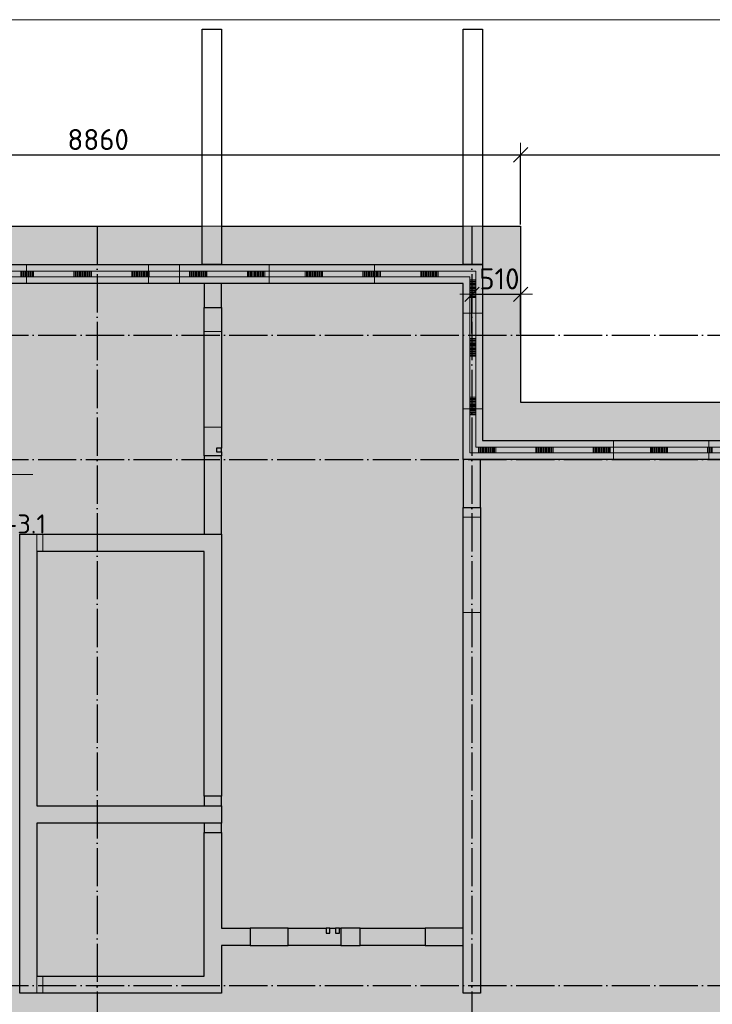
# Model space of a CAD drawing. Header units: millimetres. Extents: x 13527 to 139154, y -122592 to 61893.
# Tile 42 of 130: x 35010 to 42255, y 8205 to 18500. Entities that reach past the tile are written whole.
import ezdxf

# ---------------------------------------------------------------- set-up
doc = ezdxf.new("R2010")
doc.units = ezdxf.units.MM
doc.header["$PDMODE"] = 65
for name, pattern in [('______11', [500, 400, -50, 0, -50]), ('______2', [270, 200, -70]), ('______5', [1100, 800, -100, 100, -100])]:
    doc.linetypes.add(name, pattern=pattern)
for name, color, linetype, lineweight in [('Standard', 7, 'Continuous', 25), ('Размерная линия_ общее', 7, 'Continuous', 13), ('Стена_ общее', 7, 'Continuous', 35), ('Фундамент (1)', 7, 'Continuous', 35), ('Фундамент_ общее', 7, 'Continuous', 35)]:
    doc.layers.add(name, color=color, linetype=linetype, lineweight=lineweight)
doc.layers.add('Осевая линия_ общее', color=7, linetype='______5', lineweight=13, true_color=0xa0a0a0)
doc.styles.add('ARIAL', font='ARIAL.TTF')
doc.styles.add('ISOCPEUR', font='isocpeur.ttf')
doc.dimstyles.new('DIMSTYLE_3', dxfattribs={"dimtxt": 220, "dimasz": 250, "dimexe": 0, "dimexo": 0, "dimgap": 110, "dimtad": 2, "dimdec": 0, "dimrnd": 5, "dimzin": 12, "dimdsep": 46, "dimtxsty": 'ISOCPEUR', "dimblk1": 'ALL_ML_STRICH', "dimblk2": 'ALL_ML_STRICH', "dimsah": 1, "dimcen": 0, "dimclrd": 7, "dimclre": 256, "dimclrt": 7, "dimadec": 0, "dimazin": 0, "dimtfac": 1, "dimtdec": 0, "dimtix": 1, "dimtmove": 2, "dimatfit": 3, "dimfxl": 0, "dimtvp": 1.2, "dimtzin": 0, "dimlwd": 0, "dimlwe": -3, "dimarcsym": 0})
doc.dimstyles.new('DIMSTYLE_5', dxfattribs={"dimtxt": 220, "dimasz": 250, "dimexe": 0, "dimexo": 0, "dimgap": 110, "dimtad": 2, "dimdec": 0, "dimrnd": 5, "dimzin": 12, "dimdsep": 46, "dimtxsty": 'ISOCPEUR', "dimblk1": 'ALL_ML_STRICH', "dimblk2": 'ALL_ML_STRICH', "dimsah": 1, "dimcen": 0, "dimclrd": 7, "dimclre": 256, "dimclrt": 7, "dimadec": 0, "dimazin": 0, "dimtfac": 1, "dimtdec": 0, "dimtix": 1, "dimtmove": 2, "dimatfit": 3, "dimfxl": 0, "dimtzin": 0, "dimlwd": 0, "dimlwe": -3, "dimarcsym": 0})

# ---------------------------------------------------------------- blocks, each defined once
blk = doc.blocks.new('ALL_ML_STRICH')
at = {"color": 0, "linetype": 'ByBlock', "lineweight": -2}
for p, q in [((0, -0.5), (0, 0.5)), ((-1, 0), (0.5, 0)), ((-0.3, -0.3), (0.3, 0.3))]:
    blk.add_line(p, q, dxfattribs=at)
blk = doc.blocks.new('*D10')
at = {"layer": 'DEFPOINTS', "color": 7, "linetype": 'Continuous', "lineweight": 13, "transparency": 33554687}
for p in [(31390, 17087), (31390, 16340), (40250, 16340)]:
    blk.add_point(p, dxfattribs=at)
at = {"layer": 'Размерная линия_ общее', "color": 253, "linetype": 'Continuous', "lineweight": -2, "true_color": 0xa0a0a0, "transparency": 33554687}
for p, q in [((31390, 16360), (31390, 17087)), ((40250, 16360), (40250, 17087))]:
    blk.add_line(p, q, dxfattribs=at)
at = {"layer": 'Размерная линия_ общее', "color": 7, "linetype": 'Continuous', "lineweight": -2, "transparency": 33554687}
blk.add_line((31390, 17087), (40250, 17087), dxfattribs=at)
at = {"layer": 'Размерная линия_ общее', "color": 7, "linetype": 'Continuous', "lineweight": 13, "transparency": 33554687, "xscale": 250, "yscale": 250, "zscale": 250, "rotation": 180}
blk.add_blockref('ALL_ML_STRICH', (31390, 17087), dxfattribs=at)
at = {"layer": 'Размерная линия_ общее', "color": 7, "linetype": 'Continuous', "lineweight": 13, "transparency": 33554687, "xscale": 250, "yscale": 250, "zscale": 250}
blk.add_blockref('ALL_ML_STRICH', (40250, 17087), dxfattribs=at)
at = {"layer": 'Размерная линия_ общее', "color": 7, "linetype": 'Continuous', "lineweight": 13, "transparency": 33554687, "insert": (35831, 17247), "char_height": 220, "width": 880, "attachment_point": 5, "style": 'ISOCPEUR'}
blk.add_mtext('\\A1;{8860}', dxfattribs=at)
blk = doc.blocks.new('*D11')
at = {"layer": 'DEFPOINTS', "color": 7, "linetype": 'Continuous', "lineweight": 13, "transparency": 33554687}
for p in [(40250, 17087), (40250, 16340), (52430, 16340)]:
    blk.add_point(p, dxfattribs=at)
at = {"layer": 'Размерная линия_ общее', "color": 253, "linetype": 'Continuous', "lineweight": -2, "true_color": 0xa0a0a0, "transparency": 33554687}
for p, q in [((40250, 16360), (40250, 17087)), ((52430, 16360), (52430, 17087))]:
    blk.add_line(p, q, dxfattribs=at)
at = {"layer": 'Размерная линия_ общее', "color": 7, "linetype": 'Continuous', "lineweight": -2, "transparency": 33554687}
blk.add_line((40250, 17087), (52430, 17087), dxfattribs=at)
at = {"layer": 'Размерная линия_ общее', "color": 7, "linetype": 'Continuous', "lineweight": 13, "transparency": 33554687, "xscale": 250, "yscale": 250, "zscale": 250, "rotation": 180}
blk.add_blockref('ALL_ML_STRICH', (40250, 17087), dxfattribs=at)
at = {"layer": 'Размерная линия_ общее', "color": 7, "linetype": 'Continuous', "lineweight": 13, "transparency": 33554687, "xscale": 250, "yscale": 250, "zscale": 250}
blk.add_blockref('ALL_ML_STRICH', (52430, 17087), dxfattribs=at)
at = {"layer": 'Размерная линия_ общее', "color": 7, "linetype": 'Continuous', "lineweight": 13, "transparency": 33554687, "insert": (46395, 17247), "char_height": 220, "width": 1100, "attachment_point": 5, "style": 'ISOCPEUR'}
blk.add_mtext('\\A1;{12180}', dxfattribs=at)
blk = doc.blocks.new('*D14')
at = {"layer": 'DEFPOINTS', "color": 7, "linetype": 'Continuous', "lineweight": 13, "transparency": 33554687}
for p in [(39740, 15630), (39740, 15200), (40250, 15200)]:
    blk.add_point(p, dxfattribs=at)
at = {"layer": 'Размерная линия_ общее', "color": 253, "linetype": 'Continuous', "lineweight": -2, "true_color": 0xa0a0a0, "transparency": 33554687}
for p, q in [((39740, 15220), (39740, 15630)), ((40250, 15220), (40250, 15630))]:
    blk.add_line(p, q, dxfattribs=at)
at = {"layer": 'Размерная линия_ общее', "color": 7, "linetype": 'Continuous', "lineweight": -2, "transparency": 33554687}
blk.add_line((39740, 15630), (40250, 15630), dxfattribs=at)
at = {"layer": 'Размерная линия_ общее', "color": 7, "linetype": 'Continuous', "lineweight": 13, "transparency": 33554687, "xscale": 250, "yscale": 250, "zscale": 250, "rotation": 180}
blk.add_blockref('ALL_ML_STRICH', (39740, 15630), dxfattribs=at)
at = {"layer": 'Размерная линия_ общее', "color": 7, "linetype": 'Continuous', "lineweight": 13, "transparency": 33554687, "xscale": 250, "yscale": 250, "zscale": 250}
blk.add_blockref('ALL_ML_STRICH', (40250, 15630), dxfattribs=at)
at = {"layer": 'Размерная линия_ общее', "color": 7, "linetype": 'Continuous', "lineweight": 13, "transparency": 33554687, "insert": (40028, 15790), "char_height": 220, "width": 660, "attachment_point": 5, "style": 'ISOCPEUR'}
blk.add_mtext('\\A1;{510}', dxfattribs=at)
blk = doc.blocks.new('ЭЛЕМЕНТ_УЗОРА_2')
at = {"layer": 'Standard', "color": 7, "linetype": 'Continuous', "lineweight": 13, "transparency": 33554687}
for p, q in [((35518, 15870), (34913, 15870)), ((35022, 15870), (35022, 15810)), ((35034, 15870), (35034, 15810)), ((35046, 15870), (35046, 15810)), ((35058, 15870), (35058, 15810)), ((35070, 15870), (35070, 15810)), ((35082, 15870), (35082, 15810)), ((35094, 15870), (35094, 15810)), ((35107, 15870), (35107, 15810)), ((35119, 15870), (35119, 15810)), ((35131, 15870), (35131, 15810)), ((35143, 15870), (35143, 15810)), ((35155, 15870), (35155, 15810)), ((36122, 15870), (35518, 15870)), ((35578, 15870), (35578, 15810)), ((35590, 15870), (35590, 15810)), ((35602, 15870), (35602, 15810)), ((35614, 15870), (35614, 15810)), ((35627, 15870), (35627, 15810)), ((35639, 15870), (35639, 15810)), ((35651, 15870), (35651, 15810)), ((35663, 15870), (35663, 15810)), ((35675, 15870), (35675, 15810)), ((35687, 15870), (35687, 15810)), ((35699, 15870), (35699, 15810)), ((35711, 15870), (35711, 15810)), ((35723, 15870), (35723, 15810)), ((35735, 15870), (35735, 15810)), ((35747, 15870), (35747, 15810)), ((35760, 15870), (35760, 15810)), ((36727, 15870), (36122, 15870)), ((36183, 15870), (36183, 15810)), ((36195, 15870), (36195, 15810)), ((36207, 15870), (36207, 15810)), ((36219, 15870), (36219, 15810)), ((36231, 15870), (36231, 15810)), ((36243, 15870), (36243, 15810)), ((36255, 15870), (36255, 15810)), ((36267, 15870), (36267, 15810)), ((36280, 15870), (36280, 15810)), ((36292, 15870), (36292, 15810)), ((36304, 15870), (36304, 15810)), ((36316, 15870), (36316, 15810)), ((36328, 15870), (36328, 15810)), ((36340, 15870), (36340, 15810)), ((36352, 15870), (36352, 15810)), ((36364, 15870), (36364, 15810)), ((37332, 15870), (36727, 15870)), ((36787, 15870), (36787, 15810)), ((36799, 15870), (36799, 15810)), ((36812, 15870), (36812, 15810)), ((36824, 15870), (36824, 15810)), ((36836, 15870), (36836, 15810)), ((36848, 15870), (36848, 15810)), ((36860, 15870), (36860, 15810)), ((36872, 15870), (36872, 15810)), ((36884, 15870), (36884, 15810)), ((36896, 15870), (36896, 15810)), ((36908, 15870), (36908, 15810)), ((36920, 15870), (36920, 15810)), ((36932, 15870), (36932, 15810)), ((36945, 15870), (36945, 15810)), ((36957, 15870), (36957, 15810)), ((36969, 15870), (36969, 15810)), ((37936, 15870), (37332, 15870)), ((37392, 15870), (37392, 15810)), ((37404, 15870), (37404, 15810)), ((37416, 15870), (37416, 15810)), ((37428, 15870), (37428, 15810)), ((37440, 15870), (37440, 15810)), ((37452, 15870), (37452, 15810)), ((37465, 15870), (37465, 15810)), ((37477, 15870), (37477, 15810)), ((37489, 15870), (37489, 15810)), ((37501, 15870), (37501, 15810)), ((37513, 15870), (37513, 15810)), ((37525, 15870), (37525, 15810)), ((37537, 15870), (37537, 15810)), ((37549, 15870), (37549, 15810)), ((37561, 15870), (37561, 15810)), ((37573, 15870), (37573, 15810)), ((38541, 15870), (37936, 15870)), ((37997, 15870), (37997, 15810)), ((38009, 15870), (38009, 15810)), ((38021, 15870), (38021, 15810)), ((38033, 15870), (38033, 15810)), ((38045, 15870), (38045, 15810)), ((38057, 15870), (38057, 15810)), ((38069, 15870), (38069, 15810)), ((38081, 15870), (38081, 15810)), ((38093, 15870), (38093, 15810)), ((38105, 15870), (38105, 15810)), ((38118, 15870), (38118, 15810)), ((38130, 15870), (38130, 15810)), ((38142, 15870), (38142, 15810)), ((38154, 15870), (38154, 15810)), ((38166, 15870), (38166, 15810)), ((38178, 15870), (38178, 15810)), ((39145, 15870), (38541, 15870)), ((38601, 15870), (38601, 15810)), ((38613, 15870), (38613, 15810)), ((38625, 15870), (38625, 15810)), ((38638, 15870), (38638, 15810)), ((38650, 15870), (38650, 15810)), ((38662, 15870), (38662, 15810)), ((38674, 15870), (38674, 15810)), ((38686, 15870), (38686, 15810)), ((38698, 15870), (38698, 15810)), ((38710, 15870), (38710, 15810)), ((38722, 15870), (38722, 15810)), ((38734, 15870), (38734, 15810)), ((38746, 15870), (38746, 15810)), ((38758, 15870), (38758, 15810)), ((38771, 15870), (38771, 15810)), ((38783, 15870), (38783, 15810)), ((39750, 15870), (39145, 15870)), ((39206, 15870), (39206, 15810)), ((39218, 15870), (39218, 15810)), ((39230, 15870), (39230, 15810)), ((39242, 15870), (39242, 15810)), ((39254, 15870), (39254, 15810)), ((39266, 15870), (39266, 15810)), ((39278, 15870), (39278, 15810)), ((39290, 15870), (39290, 15810)), ((39303, 15870), (39303, 15810)), ((39315, 15870), (39315, 15810)), ((39327, 15870), (39327, 15810)), ((39339, 15870), (39339, 15810)), ((39351, 15870), (39351, 15810)), ((39363, 15870), (39363, 15810)), ((39375, 15870), (39375, 15810)), ((39387, 15870), (39387, 15810)), ((39780, 15870), (39750, 15870)), ((39780, 15840), (39780, 15870)), ((34913, 15810), (35518, 15810)), ((35518, 15810), (36122, 15810)), ((36122, 15810), (36727, 15810)), ((36727, 15810), (37332, 15810)), ((37332, 15810), (37936, 15810)), ((37936, 15810), (38541, 15810)), ((38541, 15810), (39145, 15810)), ((39145, 15810), (39720, 15810)), ((39720, 15810), (39720, 15227)), ((39780, 15779), (39720, 15779)), ((39780, 15766), (39720, 15766)), ((39780, 15754), (39720, 15754)), ((39780, 15227), (39780, 15840)), ((39780, 15742), (39720, 15742)), ((39780, 15730), (39720, 15730)), ((39780, 15717), (39720, 15717)), ((39780, 15705), (39720, 15705)), ((39780, 15693), (39720, 15693)), ((39780, 15681), (39720, 15681)), ((39780, 15668), (39720, 15668)), ((39780, 15656), (39720, 15656)), ((39780, 15644), (39720, 15644)), ((39780, 15631), (39720, 15631)), ((39780, 15619), (39720, 15619)), ((39780, 15607), (39720, 15607)), ((39780, 15595), (39720, 15595)), ((39720, 15227), (39720, 14613)), ((39780, 15165), (39720, 15165)), ((39780, 15153), (39720, 15153)), ((39780, 15141), (39720, 15141)), ((39780, 14613), (39780, 15227)), ((39780, 15129), (39720, 15129)), ((39780, 15116), (39720, 15116)), ((39780, 15104), (39720, 15104)), ((39780, 15092), (39720, 15092)), ((39780, 15079), (39720, 15079)), ((39780, 15067), (39720, 15067)), ((39780, 15055), (39720, 15055)), ((39780, 15043), (39720, 15043)), ((39780, 15030), (39720, 15030)), ((39780, 15018), (39720, 15018)), ((39780, 15006), (39720, 15006)), ((39780, 14994), (39720, 14994)), ((39780, 14981), (39720, 14981)), ((39720, 14613), (39720, 14000)), ((39780, 14552), (39720, 14552)), ((39780, 14540), (39720, 14540)), ((39780, 14527), (39720, 14527)), ((39780, 14030), (39780, 14613)), ((39780, 14515), (39720, 14515)), ((39780, 14503), (39720, 14503)), ((39780, 14491), (39720, 14491)), ((39780, 14478), (39720, 14478)), ((39780, 14466), (39720, 14466)), ((39780, 14454), (39720, 14454)), ((39780, 14442), (39720, 14442)), ((39780, 14429), (39720, 14429)), ((39780, 14417), (39720, 14417)), ((39780, 14405), (39720, 14405)), ((39780, 14393), (39720, 14393)), ((39780, 14380), (39720, 14380)), ((39780, 14368), (39720, 14368)), ((40349, 14030), (39780, 14030)), ((39810, 14030), (39810, 13970)), ((39822, 14030), (39822, 13970)), ((39834, 14030), (39834, 13970)), ((39846, 14030), (39846, 13970)), ((39858, 14030), (39858, 13970)), ((39870, 14030), (39870, 13970)), ((39882, 14030), (39882, 13970)), ((39894, 14030), (39894, 13970)), ((39906, 14030), (39906, 13970)), ((39918, 14030), (39918, 13970)), ((39930, 14030), (39930, 13970)), ((39942, 14030), (39942, 13970)), ((39954, 14030), (39954, 13970)), ((39966, 14030), (39966, 13970)), ((39978, 14030), (39978, 13970)), ((39990, 14030), (39990, 13970)), ((40948, 14030), (40349, 14030)), ((40409, 14030), (40409, 13970)), ((40421, 14030), (40421, 13970)), ((40433, 14030), (40433, 13970)), ((40445, 14030), (40445, 13970)), ((40457, 14030), (40457, 13970)), ((40469, 14030), (40469, 13970)), ((40481, 14030), (40481, 13970)), ((40493, 14030), (40493, 13970)), ((40505, 14030), (40505, 13970)), ((40517, 14030), (40517, 13970)), ((40529, 14030), (40529, 13970)), ((40541, 14030), (40541, 13970)), ((40553, 14030), (40553, 13970)), ((40565, 14030), (40565, 13970)), ((40577, 14030), (40577, 13970)), ((40589, 14030), (40589, 13970)), ((41547, 14030), (40948, 14030)), ((41008, 14030), (41008, 13970)), ((41020, 14030), (41020, 13970)), ((41032, 14030), (41032, 13970)), ((41044, 14030), (41044, 13970)), ((41056, 14030), (41056, 13970)), ((41068, 14030), (41068, 13970)), ((41080, 14030), (41080, 13970)), ((41092, 14030), (41092, 13970)), ((41104, 14030), (41104, 13970)), ((41116, 14030), (41116, 13970)), ((41128, 14030), (41128, 13970)), ((41140, 14030), (41140, 13970)), ((41152, 14030), (41152, 13970)), ((41164, 14030), (41164, 13970)), ((41176, 14030), (41176, 13970)), ((41188, 14030), (41188, 13970)), ((42146, 14030), (41547, 14030)), ((41607, 14030), (41607, 13970)), ((41619, 14030), (41619, 13970)), ((41631, 14030), (41631, 13970)), ((41643, 14030), (41643, 13970)), ((41655, 14030), (41655, 13970)), ((41667, 14030), (41667, 13970)), ((41679, 14030), (41679, 13970)), ((41691, 14030), (41691, 13970)), ((41703, 14030), (41703, 13970)), ((41715, 14030), (41715, 13970)), ((41727, 14030), (41727, 13970)), ((41739, 14030), (41739, 13970)), ((41751, 14030), (41751, 13970)), ((41763, 14030), (41763, 13970)), ((41775, 14030), (41775, 13970)), ((41787, 14030), (41787, 13970)), ((42745, 14030), (42146, 14030)), ((42206, 14030), (42206, 13970)), ((42218, 14030), (42218, 13970)), ((42230, 14030), (42230, 13970)), ((42242, 14030), (42242, 13970)), ((42254, 14030), (42254, 13970)), ((39720, 14000), (39720, 13970)), ((39720, 13970), (39750, 13970)), ((39750, 13970), (40349, 13970)), ((40349, 13970), (40948, 13970)), ((40948, 13970), (41547, 13970)), ((41547, 13970), (42146, 13970)), ((42146, 13970), (42745, 13970))]:
    blk.add_line(p, q, dxfattribs=at)
for points in [[(35336, 15810), (35336, 15810), (35336, 15810)], [(35941, 15810), (35941, 15810), (35941, 15810)], [(36546, 15810), (36546, 15810), (36546, 15810)], [(37150, 15810), (37150, 15810), (37150, 15810)], [(37755, 15810), (37755, 15810), (37755, 15810)], [(38359, 15810), (38360, 15810), (38359, 15810)], [(38964, 15810), (38964, 15810), (38964, 15810)], [(39569, 15810), (39569, 15810), (39569, 15810)], [(39720, 15411), (39720, 15411), (39720, 15411)], [(39720, 14797), (39720, 14797), (39720, 14797)], [(39720, 14184), (39720, 14184), (39720, 14184)], [(40169, 13970), (40170, 13970), (40169, 13970)], [(40768, 13970), (40769, 13970), (40768, 13970)], [(41368, 13970), (41368, 13970), (41368, 13970)], [(41967, 13970), (41967, 13970), (41967, 13970)]]:
    blk.add_lwpolyline(points, dxfattribs=at)

msp = doc.modelspace()

# ---------------------------------------------------------------- hatches: boundary and pattern name
at = {"layer": 'Фундамент (1)', "linetype": 'Continuous', "lineweight": 25, "true_color": 0xe1e1e1, "transparency": 33554687}
h = msp.add_hatch(color=254, dxfattribs=at)
h.paths.add_polyline_path([(52430, 16340), (52430, 14500), (40250, 14500), (40250, 16340), (31390, 16340), (31390, 14500), (25200, 14500), (25200, 600), (28100, 600), (28100, -650), (33020, -650), (33020, 600), (38620, 600), (38620, -650), (43540, -650), (43540, 600), (49140, 600), (49140, -650), (54060, -650), (54060, 600), (59660, 600), (59660, -650), (64580, -650), (64580, 600), (67880, 600), (67880, 14500), (61290, 14500), (61290, 16340)])
h.paths.add_polyline_path([(56860, 6900), (56860, 7500), (57460, 7500), (57460, 6900)], flags=16)
h.paths.add_polyline_path([(36420, 7500), (36420, 6900), (35820, 6900), (35820, 7500)], flags=16)
h.paths.add_polyline_path([(32290, 14810), (32290, 15410), (32890, 15410), (32890, 14810)], flags=16)

# ---------------------------------------------------------------- linework, layer by layer
at = {"layer": 'Standard', "color": 7, "linetype": 'Continuous', "lineweight": 13, "transparency": 33554687}
for points in [[(25100, -750), (67980, -750), (67980, 18500), (25100, 18500), (25100, -750)], [(32784.9, 14959.2), (33239, 13746.1), (35149, 13746.1)]]:
    msp.add_lwpolyline(points, dxfattribs=at)
at = {"layer": 'Осевая линия_ общее', "color": 253, "linetype": '______11', "lineweight": -3, "true_color": 0xa0a0a0, "transparency": 33554687}
for p, q in [((35820, 16340), (35820, -2947.9)), ((39740, 16340), (39740, -2947.9)), ((25200, 15200), (70365.4, 15200)), ((25200, 13900), (70365.4, 13900)), ((25200, 8400), (70365.4, 8400))]:
    msp.add_line(p, q, dxfattribs=at)
at = {"layer": 'Стена_ общее', "color": 7, "linetype": 'Continuous', "lineweight": 25, "transparency": 33554687}
for p, q in [((36920, 15940), (36920, 18400)), ((36920, 18400), (37120, 18400)), ((36920, 15940), (36920, 18400)), ((36920, 18400), (37120, 18400)), ((37120, 18400), (37120, 15940)), ((37120, 18400), (37120, 15940)), ((39650, 15940), (39650, 18400)), ((39650, 18400), (39850, 18400)), ((39650, 15940), (39650, 18400)), ((39650, 18400), (39850, 18400)), ((39850, 18400), (39850, 15940)), ((39850, 18400), (39850, 15940)), ((31990, 15940), (36920, 15940)), ((31990, 15940), (36920, 15940)), ((37120, 15940), (36920, 15940)), ((36920, 15940), (37120, 15940)), ((37120, 15940), (36920, 15940)), ((36920, 15940), (37120, 15940)), ((37120, 15940), (39650, 15940)), ((37120, 15940), (39650, 15940)), ((39650, 15940), (39850, 15940)), ((39850, 15940), (39650, 15940)), ((39650, 15940), (39850, 15940)), ((39850, 15940), (39650, 15940)), ((39850, 15940), (39850, 14100)), ((39850, 15940), (39850, 14100)), ((39650, 15740), (31990, 15740)), ((39650, 15740), (31990, 15740)), ((36940, 15740), (36940, 15490)), ((36940, 15740), (36940, 15490)), ((37120, 15490), (37120, 15740)), ((37120, 15490), (37120, 15740)), ((39650, 14100), (39650, 15740)), ((39650, 14100), (39650, 15740)), ((36940, 13940), (36940, 15490)), ((36940, 15490), (37120, 15490)), ((36940, 13940), (36940, 15490)), ((36940, 15490), (37120, 15490)), ((37120, 15490), (37120, 14020)), ((37120, 15490), (37120, 14020)), ((37070, 14020), (37070, 13980)), ((37120, 14020), (37070, 14020)), ((37070, 14020), (37070, 13980)), ((37120, 14020), (37070, 14020)), ((37120, 13980), (37120, 14020)), ((37120, 13980), (37120, 14020)), ((39650, 13900), (39650, 14100)), ((39650, 13900), (39650, 14100)), ((39850, 14100), (52830, 14100)), ((39850, 14100), (52830, 14100)), ((36940, 13940), (36940, 13120)), ((37120, 13940), (36940, 13940)), ((36940, 13940), (36940, 13120)), ((37120, 13940), (36940, 13940)), ((37070, 13980), (37120, 13980)), ((37070, 13980), (37120, 13980)), ((37120, 13980), (37120, 13940)), ((37120, 13980), (37120, 13940)), ((37120, 13120), (37120, 13940)), ((37120, 13120), (37120, 13940)), ((39650, 13900), (39650, 13400)), ((46240, 13900), (39650, 13900)), ((39650, 13900), (39650, 13400)), ((46240, 13900), (39650, 13900)), ((39830, 13400), (39830, 13900)), ((39830, 13400), (39830, 13900)), ((39650, 8320), (39650, 13400)), ((39650, 13400), (39830, 13400)), ((39650, 8320), (39650, 13400)), ((39650, 13400), (39830, 13400)), ((39830, 13400), (39830, 8320)), ((39830, 13400), (39830, 8320)), ((35010, 12940), (35010, 13120)), ((35010, 13120), (37120, 13120)), ((35010, 12940), (35010, 13120)), ((35010, 13120), (37120, 13120)), ((37120, 13120), (37120, 12940)), ((37120, 13120), (37120, 12940)), ((35010, 10280), (35010, 12940)), ((35010, 10280), (35010, 12940)), ((36940, 12940), (35190, 12940)), ((35190, 12940), (35190, 10280)), ((36940, 12940), (35190, 12940)), ((35190, 12940), (35190, 10280)), ((36940, 10380), (36940, 12940)), ((36940, 10380), (36940, 12940)), ((37120, 12940), (37120, 10380)), ((37120, 12940), (37120, 10380)), ((36940, 10380), (36940, 10280)), ((37120, 10380), (36940, 10380)), ((36940, 10380), (36940, 10280)), ((37120, 10380), (36940, 10380)), ((37120, 10280), (37120, 10380)), ((37120, 10280), (37120, 10380)), ((35010, 10100), (35010, 10280)), ((35010, 10100), (35010, 10280)), ((35190, 10280), (36940, 10280)), ((35190, 10280), (36940, 10280)), ((36940, 10280), (37120, 10280)), ((36940, 10280), (37120, 10280)), ((37120, 10280), (37120, 10100)), ((37120, 10280), (37120, 10100)), ((35010, 8500), (35010, 10100)), ((35010, 8500), (35010, 10100)), ((36940, 10100), (35190, 10100)), ((35190, 10100), (35190, 8500)), ((36940, 10100), (35190, 10100)), ((35190, 10100), (35190, 8500)), ((37120, 10100), (36940, 10100)), ((36940, 10100), (36940, 10000)), ((37120, 10100), (36940, 10100)), ((36940, 10100), (36940, 10000)), ((37120, 10000), (37120, 10100)), ((37120, 10000), (37120, 10100)), ((36940, 8500), (36940, 10000)), ((36940, 10000), (37120, 10000)), ((36940, 8500), (36940, 10000)), ((36940, 10000), (37120, 10000)), ((37120, 10000), (37120, 9000)), ((37120, 10000), (37120, 9000)), ((37120, 9000), (37420, 9000)), ((37120, 9000), (37420, 9000)), ((37420, 9000), (37420, 8820)), ((37820, 9000), (37420, 9000)), ((37420, 9000), (37420, 8820)), ((37820, 9000), (37420, 9000)), ((37820, 8820), (37820, 9000)), ((37820, 9000), (38215, 9000)), ((37820, 8820), (37820, 9000)), ((37820, 9000), (38215, 9000)), ((38215, 9000), (38215, 8950)), ((38255, 9000), (38215, 9000)), ((38215, 9000), (38215, 8950)), ((38255, 9000), (38215, 9000)), ((38255, 8950), (38255, 9000)), ((38255, 9000), (38315, 9000)), ((38255, 8950), (38255, 9000)), ((38255, 9000), (38315, 9000)), ((38315, 9000), (38315, 8950)), ((38355, 9000), (38315, 9000)), ((38315, 9000), (38315, 8950)), ((38355, 9000), (38315, 9000)), ((38355, 8950), (38355, 9000)), ((38355, 9000), (38370, 9000)), ((38355, 8950), (38355, 9000)), ((38355, 9000), (38370, 9000)), ((38370, 9000), (38370, 8820)), ((38570, 9000), (38370, 9000)), ((38370, 9000), (38370, 8820)), ((38570, 9000), (38370, 9000)), ((38570, 8820), (38570, 9000)), ((38570, 9000), (39250, 9000)), ((38570, 8820), (38570, 9000)), ((38570, 9000), (39250, 9000)), ((39250, 9000), (39250, 8820)), ((39650, 9000), (39250, 9000)), ((39250, 9000), (39250, 8820)), ((39650, 9000), (39250, 9000)), ((38215, 8950), (38255, 8950)), ((38215, 8950), (38255, 8950)), ((38315, 8950), (38355, 8950)), ((38315, 8950), (38355, 8950)), ((37120, 8820), (37120, 8320)), ((37420, 8820), (37120, 8820)), ((37120, 8820), (37120, 8320)), ((37420, 8820), (37120, 8820)), ((37420, 8820), (37820, 8820)), ((37420, 8820), (37820, 8820)), ((38370, 8820), (37820, 8820)), ((38370, 8820), (37820, 8820)), ((38370, 8820), (38570, 8820)), ((38370, 8820), (38570, 8820)), ((39250, 8820), (38570, 8820)), ((39250, 8820), (38570, 8820)), ((39250, 8820), (39650, 8820)), ((39250, 8820), (39650, 8820)), ((35010, 8320), (35010, 8500)), ((35010, 8320), (35010, 8500)), ((35190, 8500), (36940, 8500)), ((35190, 8500), (36940, 8500)), ((36940, 8320), (35010, 8320)), ((36940, 8320), (35010, 8320)), ((37120, 8320), (36940, 8320)), ((37120, 8320), (36940, 8320)), ((39830, 8320), (39650, 8320)), ((39830, 8320), (39650, 8320))]:
    msp.add_line(p, q, dxfattribs=at)
at = {"layer": 'Стена_ общее', "color": 253, "linetype": '______2', "lineweight": 18, "true_color": 0xababab, "transparency": 33554687}
for p, q in [((35082.5, 15740), (35082.5, 15940)), ((35082.5, 15740), (35082.5, 15940)), ((36357.5, 15940), (36357.5, 15740)), ((36357.5, 15940), (36357.5, 15740)), ((36682.5, 15740), (36682.5, 15940)), ((36682.5, 15740), (36682.5, 15940)), ((37620, 15940), (37620, 15740)), ((37620, 15940), (37620, 15740)), ((38720, 15740), (38720, 15940)), ((38720, 15740), (38720, 15940)), ((35082.5, 15740), (36357.5, 15740)), ((35082.5, 15740), (36357.5, 15740)), ((37120, 15740), (37620, 15740)), ((37120, 15740), (37620, 15740)), ((38720, 15740), (39650, 15740)), ((38720, 15740), (39650, 15740)), ((39850, 15430), (39650, 15430)), ((39850, 15430), (39650, 15430)), ((37120, 15240), (36940, 15240)), ((37120, 15240), (36940, 15240)), ((39650, 14430), (39850, 14430)), ((39650, 14430), (39850, 14430)), ((36940, 14240), (37120, 14240)), ((36940, 14240), (37120, 14240)), ((41220, 14100), (41220, 13900)), ((41220, 14100), (41220, 13900)), ((42220, 13900), (42220, 14100)), ((42220, 13900), (42220, 14100)), ((39830, 13300), (39650, 13300)), ((39830, 13300), (39650, 13300)), ((35190, 13120), (35190, 12940)), ((35190, 13120), (35190, 12940)), ((35253, 12940), (35253, 13120)), ((35253, 12940), (35253, 13120)), ((39650, 12300), (39830, 12300)), ((39650, 12300), (39830, 12300)), ((35190, 8500), (35190, 8320)), ((35190, 8500), (35190, 8500)), ((35190, 8500), (35190, 8320)), ((35190, 8500), (35190, 8500)), ((35253, 8320), (35253, 8500)), ((35253, 8320), (35253, 8500))]:
    msp.add_line(p, q, dxfattribs=at)
at = {"layer": 'Фундамент_ общее', "color": 7, "lineweight": 25, "transparency": 33554687}
for p, q in [((31990, 16340), (36920, 16340)), ((37120, 16340), (39650, 16340)), ((39850, 16340), (40250, 16340)), ((40250, 16340), (40250, 14500)), ((40250, 14500), (52430, 14500))]:
    msp.add_line(p, q, dxfattribs=at)
at = {"layer": 'Фундамент_ общее', "color": 7, "linetype": 'Continuous', "lineweight": 25, "transparency": 33554687}
for p, q in [((31990, 16340), (36920, 16340)), ((37120, 16340), (39650, 16340)), ((39850, 16340), (40250, 16340)), ((40250, 16340), (40250, 14500)), ((40250, 14500), (52430, 14500))]:
    msp.add_line(p, q, dxfattribs=at)
at = {"layer": 'Фундамент_ общее', "color": 253, "linetype": '______2', "lineweight": 18, "true_color": 0xababab, "transparency": 33554687}
for p, q in [((36920, 16340), (37120, 16340)), ((36920, 16340), (37120, 16340)), ((39650, 16340), (39850, 16340)), ((39650, 16340), (39850, 16340))]:
    msp.add_line(p, q, dxfattribs=at)

# ---------------------------------------------------------------- block references
at = {"layer": 'Standard', "color": 7, "linetype": 'Continuous', "lineweight": 13, "transparency": 33554687}
msp.add_blockref('ЭЛЕМЕНТ_УЗОРА_2', (0, 0), dxfattribs=at)

# ---------------------------------------------------------------- texts
at = {"layer": 'Standard', "color": 7, "linetype": 'Continuous', "lineweight": 13, "transparency": 33554687, "insert": (33302, 14095.6), "char_height": 250, "width": 2387.295, "attachment_point": 1, "line_spacing_factor": 1.024096, "style": 'ARIAL'}
msp.add_mtext('\\A1;{\\fISOCPEUR|i0|b0;\\H250.000000;\\W1.000000;\\C7;Приямок}\\P{\\fISOCPEUR|i0|b0;\\H200.000000;\\W1.000000;\\C7;600х600х650}\\P{\\fISOCPEUR|i0|b0;\\H200.000000;\\W1.000000;\\C7;см. лист КЖ-3.1}\\P', dxfattribs=at)

# ---------------------------------------------------------------- dimensions: what is measured, and where the dimension line sits
at = {"layer": 'Размерная линия_ общее', "color": 7, "linetype": 'Continuous', "lineweight": 13, "transparency": 33554687}
for base, p1, p2, dimstyle, picture, middle in [((40250, 17087.4), (31390, 16360), (40250, 16360), 'DIMSTYLE_5', '*D10', (35831, 17247.4)), ((52430, 17087.4), (40250, 16360), (52430, 16360), 'DIMSTYLE_5', '*D11', (46395, 17247.4)), ((40250, 15630.3), (39740, 15220), (40250, 15220), 'DIMSTYLE_3', '*D14', (40028, 15790.3))]:
    dim = msp.add_linear_dim(base=base, p1=p1, p2=p2, dimstyle=dimstyle, override={"dimpost": '<>', "dimclrd": 7, "dimclre": 253, "dimclrt": 7, "dimlwd": 0, "dimlwe": 65533}, dxfattribs=at)
    dim.commit()
    dim.dimension.update_dxf_attribs({"geometry": picture, "text_midpoint": middle, "dimtype": 160})

doc.saveas('drawing.dxf')
